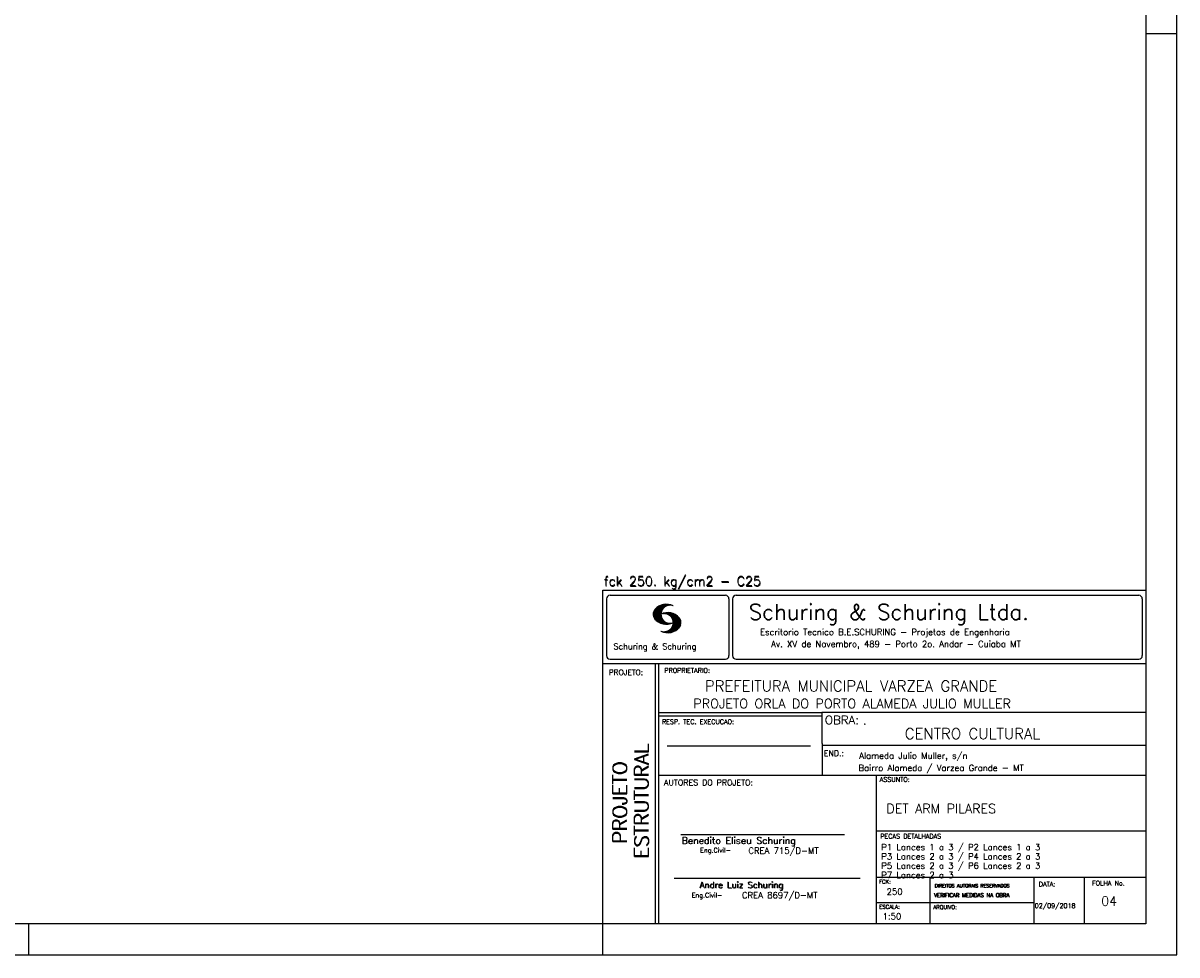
# Model space of a CAD drawing. Extents: x 0 to 84.1, y 0 to 59.4.
# Tile 4 of 6: x 46.9 to 84.1, y 0 to 30. Entities that reach past the tile are written whole.
import ezdxf

# ---------------------------------------------------------------- set-up
doc = ezdxf.new("R2010")
doc.units = 0
doc.header["$MEASUREMENT"] = 0
doc.layers.add('1', color=1, linetype='CONTINUOUS')
doc.layers.add('2', color=2, linetype='CONTINUOUS')
doc.styles.get("Standard").update_dxf_attribs({"font": 'ROMANS.SHX'})

msp = doc.modelspace()

# ---------------------------------------------------------------- linework, layer by layer
at = {"layer": '2', "linetype": 'Continuous'}
for p, q in [((84.100006, 0), (84.100006, 59.400002)), ((84.100006, 29.700001), (83.100006, 29.700001)), ((65.600006, 11.755142), (83.100006, 11.755135)), ((65.600006, 1), (65.600006, 11.755142)), ((65.832489, 11.593918), (69.548996, 11.593918)), ((69.895248, 11.593918), (82.867508, 11.593918)), ((65.715988, 11.477417), (65.715988, 9.648308)), ((67.221771, 10.985771), (67.52832, 11.29232)), ((67.222122, 10.971992), (67.545929, 11.295792)), ((67.222168, 11.000305), (67.508011, 11.286148)), ((67.222488, 10.958214), (67.56427, 11.300003)), ((67.224365, 11.016647), (67.488403, 11.280685)), ((67.224472, 10.94606), (67.581131, 11.302727)), ((67.226578, 11.03299), (67.465408, 11.271812)), ((67.2267, 10.934158), (67.596313, 11.303772)), ((67.228943, 10.922256), (67.612335, 11.305649)), ((67.232178, 10.911354), (67.626831, 11.306015)), ((67.232437, 11.052986), (67.439468, 11.26001)), ((67.235916, 10.900948), (67.642014, 11.307053)), ((67.239258, 11.073952), (67.410522, 11.245209)), ((67.239655, 10.890556), (67.656281, 11.307182)), ((67.243561, 10.880333), (67.66925, 11.306015)), ((67.252747, 11.10157), (67.374313, 11.223145)), ((67.608673, 11.2313), (67.68306, 11.305702)), ((67.638062, 11.246552), (67.69574, 11.30423)), ((67.662872, 11.257233), (67.708405, 11.302757)), ((67.681976, 11.262199), (67.721237, 11.30146)), ((67.702469, 11.268562), (67.733063, 11.299149)), ((67.718491, 11.270424), (67.744904, 11.296837)), ((67.734482, 11.272285), (67.757004, 11.294807)), ((67.750473, 11.274147), (67.768555, 11.292221)), ((69.665497, 11.477417), (69.665497, 9.648308)), ((69.778748, 11.477417), (69.778748, 9.648308)), ((82.984009, 11.477417), (82.984009, 9.648308)), ((67.248611, 10.871239), (67.520584, 11.143219)), ((67.253647, 10.862129), (67.502121, 11.110611)), ((67.258682, 10.853035), (67.491592, 11.085945)), ((67.264267, 10.84449), (67.483597, 11.06382)), ((67.270782, 10.836868), (67.47966, 11.045746)), ((67.277298, 10.829247), (67.475876, 11.027817)), ((67.283813, 10.821625), (67.474167, 11.011971)), ((67.290558, 10.814232), (67.473114, 10.99678)), ((67.296936, 10.807419), (67.470306, 10.980797)), ((67.304733, 10.800133), (67.473206, 10.968597)), ((67.311829, 10.793083), (67.474121, 10.955383)), ((67.319168, 10.786293), (67.475159, 10.942276)), ((67.326828, 10.779808), (67.477615, 10.930595)), ((67.334488, 10.773323), (67.480087, 10.918922)), ((67.342133, 10.766846), (67.482544, 10.907249)), ((67.350098, 10.760674), (67.485901, 10.896469)), ((67.358337, 10.754768), (67.489655, 10.886078)), ((67.366577, 10.748863), (67.493408, 10.875694)), ((67.374802, 10.742966), (67.497208, 10.865356)), ((67.383392, 10.737427), (67.502075, 10.856102)), ((67.392227, 10.732109), (67.506958, 10.84684)), ((67.401062, 10.726807), (67.511841, 10.837578)), ((67.409882, 10.721497), (67.516922, 10.828537)), ((67.419189, 10.71666), (67.522842, 10.820305)), ((67.428635, 10.711967), (67.528748, 10.812088)), ((67.43808, 10.707275), (67.534668, 10.803864)), ((67.44754, 10.702599), (67.540802, 10.79586)), ((67.457642, 10.698563), (67.547699, 10.78862)), ((67.531494, 10.998619), (67.546158, 11.013283)), ((67.548691, 11.001663), (67.565323, 11.018303)), ((67.563156, 11.001991), (67.584885, 11.023735)), ((67.577606, 11.002319), (67.601898, 11.026611)), ((67.592072, 11.002647), (67.619476, 11.030045)), ((67.604584, 11.001007), (67.635239, 11.03167)), ((67.617233, 10.999535), (67.651505, 11.033806)), ((67.62999, 10.998154), (67.666199, 11.034363)), ((67.64122, 10.995239), (67.680893, 11.03492)), ((67.652435, 10.992317), (67.695602, 11.035484)), ((67.664337, 10.990074), (67.708984, 11.034729)), ((67.671295, 10.38913), (68.095734, 10.813568)), ((67.674881, 10.986488), (67.72316, 11.034767)), ((67.684326, 10.981789), (67.736191, 11.033653)), ((67.685135, 10.388832), (68.100952, 10.804665)), ((67.694321, 10.977654), (67.748459, 11.031792)), ((67.698959, 10.388527), (68.104996, 10.794571)), ((67.704605, 10.973801), (67.761597, 11.0308)), ((67.713776, 10.389206), (68.107529, 10.782967)), ((67.71431, 10.969368), (67.773758, 11.028824)), ((67.722412, 10.963333), (67.785233, 11.026146)), ((67.732498, 10.959282), (67.797607, 11.024391)), ((67.740387, 10.953033), (67.808838, 11.021484)), ((67.749115, 10.947632), (67.819702, 11.018219)), ((67.756165, 10.940536), (67.830765, 11.015137)), ((67.765198, 10.93544), (67.841873, 11.012115)), ((67.77211, 10.928207), (67.852234, 11.008339)), ((67.779831, 10.921783), (67.86261, 11.004555)), ((67.785919, 10.913734), (67.873306, 11.001122)), ((67.794006, 10.907692), (67.883316, 10.997002)), ((67.799911, 10.899467), (67.892731, 10.992279)), ((67.806625, 10.892029), (67.902451, 10.987854)), ((67.811752, 10.883018), (67.912231, 10.983505)), ((67.817657, 10.874802), (67.921875, 10.979012)), ((67.822357, 10.554344), (68.091095, 10.823074)), ((67.823761, 10.866768), (67.930435, 10.973442)), ((67.829498, 10.858353), (67.940002, 10.968857)), ((67.833527, 10.848244), (67.948654, 10.963379)), ((67.838394, 10.838989), (67.957047, 10.957634)), ((67.840729, 10.586838), (68.086777, 10.832893)), ((67.843323, 10.829773), (67.965561, 10.952019)), ((67.848358, 10.817596), (67.975677, 10.944923)), ((67.848709, 10.608963), (68.081818, 10.842072)), ((67.852341, 10.806755), (67.985031, 10.939453)), ((67.856201, 10.794724), (67.99379, 10.932312)), ((67.856934, 10.63131), (68.075089, 10.849472)), ((67.859863, 10.781189), (68.003067, 10.924393)), ((67.860703, 10.649239), (68.070358, 10.858894)), ((67.862656, 10.768639), (68.011749, 10.91774)), ((67.865173, 10.667847), (68.063507, 10.866165)), ((67.865234, 10.753647), (68.02092, 10.90934)), ((67.866241, 10.683037), (68.057556, 10.874352)), ((67.866318, 10.73967), (68.029205, 10.90255)), ((67.867294, 10.698235), (68.049774, 10.880722)), ((67.867905, 10.725861), (68.036682, 10.894646)), ((67.868118, 10.711845), (68.043793, 10.887527)), ((67.467743, 10.694519), (67.554611, 10.781387)), ((67.477829, 10.690483), (67.561508, 10.774155)), ((67.488205, 10.686714), (67.568588, 10.767105)), ((67.499008, 10.683372), (67.576477, 10.760849)), ((67.509796, 10.680031), (67.584366, 10.754601)), ((67.520599, 10.676697), (67.592255, 10.74836)), ((67.532074, 10.674026), (67.600327, 10.742287)), ((67.543625, 10.671448), (67.609238, 10.737053)), ((67.550323, 10.409546), (67.562592, 10.421799)), ((67.555176, 10.668869), (67.618134, 10.731819)), ((67.561462, 10.40654), (67.576416, 10.421486)), ((67.5672, 10.666748), (67.627045, 10.726585)), ((67.572601, 10.403542), (67.590225, 10.421173)), ((67.579605, 10.665009), (67.636261, 10.721664)), ((67.583755, 10.400551), (67.606155, 10.422958)), ((67.591995, 10.663277), (67.646255, 10.717522)), ((67.595673, 10.398346), (67.622162, 10.424828)), ((67.604782, 10.661919), (67.65625, 10.713379)), ((67.607605, 10.396141), (67.639587, 10.428116)), ((67.618134, 10.66114), (67.666229, 10.709244)), ((67.619553, 10.393929), (67.658707, 10.43309)), ((67.6315, 10.660355), (67.67691, 10.705772)), ((67.632141, 10.392387), (67.679932, 10.440178)), ((67.644958, 10.391075), (67.704071, 10.450188)), ((67.645309, 10.660042), (67.688126, 10.70285)), ((67.657776, 10.389755), (67.737152, 10.469131)), ((67.65976, 10.660355), (67.699341, 10.699936)), ((67.67421, 10.660667), (67.710678, 10.697136)), ((67.690598, 10.661674), (67.723846, 10.694931)), ((67.70816, 10.663521), (67.737625, 10.692986)), ((67.725296, 10.665939), (67.750778, 10.691422)), ((67.728806, 10.390091), (68.110825, 10.77211)), ((67.741867, 10.668861), (67.765747, 10.692741)), ((67.744095, 10.391251), (68.114105, 10.761261)), ((67.760269, 10.672806), (67.780136, 10.69268)), ((67.760544, 10.393555), (68.11557, 10.748596)), ((67.776978, 10.395859), (68.117249, 10.736137)), ((67.780106, 10.677895), (67.794464, 10.692261)), ((67.794464, 10.692261), (67.796539, 10.694336)), ((67.794861, 10.399597), (68.118942, 10.723679)), ((67.798126, 10.683296), (67.810562, 10.69574)), ((67.813049, 10.403664), (68.118515, 10.709122)), ((67.817169, 10.689835), (67.825378, 10.698044)), ((67.832825, 10.409302), (68.118134, 10.694611)), ((67.833084, 10.695976), (67.839569, 10.702461)), ((67.853302, 10.415634), (68.117767, 10.680092)), ((67.876404, 10.424599), (68.113495, 10.66169)), ((67.901276, 10.435333), (68.110229, 10.644287)), ((67.929581, 10.449501), (68.101624, 10.621544)), ((67.966125, 10.471909), (68.08902, 10.594803)), ((68.045029, 10.536674), (68.057724, 10.54937)), ((65.600006, 9.399994), (83.100006, 9.399994)), ((65.832489, 9.531807), (69.548996, 9.531807)), ((67.300385, 5.799995), (67.300385, 9.399994)), ((67.400391, 5.799995), (67.400391, 9.399994)), ((69.895248, 9.531807), (82.867508, 9.531807)), ((83.100006, 9.399994), (83.100006, 1)), ((83.100006, 7.814748), (72.656072, 7.814748)), ((72.668579, 6.816429), (72.668579, 7.814748)), ((72.668579, 7.799995), (67.400391, 7.799995)), ((72.668579, 7.699995), (67.400391, 7.699995)), ((67.670311, 6.739054), (72.288887, 6.739054)), ((72.668579, 6.816429), (72.668579, 5.799995)), ((72.668579, 6.7647), (83.100006, 6.764707)), ((67.300385, 1), (67.300385, 5.799995)), ((67.400391, 1), (67.400391, 5.799995)), ((67.400391, 5.799995), (83.100006, 5.799995)), ((74.420959, 4.799995), (74.420959, 5.799995)), ((74.420959, 1), (74.420959, 4.799995)), ((68.11142, 3.880456), (73.389854, 3.880456)), ((74.420958, 4.005768), (83.100005, 4.005775)), ((67.897606, 2.480272), (73.894493, 2.480272)), ((74.420959, 2.505768), (83.100006, 2.505775)), ((76.14679, 1), (76.14679, 2.505775)), ((79.496475, 1), (79.496475, 2.505775)), ((81.120974, 1), (81.120974, 2.505774)), ((74.420959, 1.691734), (79.496475, 1.691742)), ((47.100006, 0), (47.100006, 1)), ((65.600006, 0), (65.600006, 1)), ((83.100006, 1), (65.600006, 1)), ((0, 0), (84.100006, 0))]:
    msp.add_line(p, q, dxfattribs=at)
msp.add_lwpolyline([(83.100006, 1), (2.5, 1), (2.5, 58.400002), (83.100006, 58.400002), (83.100006, 1)], dxfattribs=at)
for centre, radius, start, end in [((65.832489, 11.477417), 0.116502, 90, 180), ((69.548996, 11.477417), 0.116502, 0, 90), ((69.895248, 11.477417), 0.116502, 90, 180), ((82.867508, 11.477417), 0.116502, 0, 90), ((67.648087, 10.815277), 0.491555, 63.393265, 138.909058), ((67.763229, 10.98333), 0.291044, 68.851509, 291.148499), ((67.465149, 10.982269), 0.243989, 140.229431, 231.895096), ((67.648087, 11.15139), 0.491555, 218.229782, 296.60672), ((67.692337, 10.543831), 0.491555, 41.090942, 116.606735), ((67.577194, 10.711891), 0.291044, 248.851501, 111.148491), ((67.875275, 10.710823), 0.243989, 308.104889, 39.770576), ((67.692337, 10.879951), 0.491555, 243.393265, 321.770233), ((65.832489, 9.648308), 0.116502, 180, 270), ((69.548996, 9.648308), 0.116502, 270, 0), ((69.895248, 9.648308), 0.116502, 180, 270), ((82.867508, 9.648308), 0.116502, 270, 0)]:
    msp.add_arc(centre, radius, start, end, dxfattribs=at)

# ---------------------------------------------------------------- texts
at = {"layer": '1', "linetype": 'Continuous'}
for s, height, p in [('PREFEITURA MUNICIPAL VARZEA GRANDE', 0.35, (68.88924, 8.494706)), ('PROJETO ORLA DO PORTO ALAMEDA JULIO MULLER', 0.3, (68.518476, 7.952581)), ('.', 0.3, (73.984333, 7.423969)), ('CENTRO CULTURAL', 0.35, (75.330094, 6.957007)), ('Alameda Julio Muller, s/n', 0.2, (73.86333, 6.322955)), ('Bairro Alameda / Varzea Grande - MT', 0.2, (73.840306, 5.930193)), ('DET ARM PILARES', 0.3, (74.737424, 4.567268)), ('P1 Lances 1 a 3 / P2 Lances 1 a 3', 0.2, (74.571808, 3.37457)), ('P3 Lances 2 a 3 / P4 Lances 2 a 3', 0.2, (74.571808, 3.07457)), ('P5 Lances 2 a 3 / P6 Lances 2 a 3', 0.2, (74.571808, 2.77457)), ('P7 Lances 2 a 3', 0.2, (74.571808, 2.47457)), ('250', 0.2, (74.745692, 1.940266)), ('02/09/2018', 0.15, (79.520414, 1.512631))]:
    msp.add_text(s, height=height, dxfattribs=at).set_placement(p)
at = {"layer": '1', "linetype": 'Continuous', "insert": (81.658637, 1.885703), "char_height": 0.3, "attachment_point": 1}
msp.add_mtext_dynamic_manual_height_columns('04', width=0.61323009, gutter_width=1, heights=[0], dxfattribs=at)
at = {"layer": '2', "linetype": 'Continuous'}
for s, height, p in [('fck 250. kg/cm2 - C25', 0.3, (65.628578, 11.907463)), ('fck 250. kg/cm2 - C25', 0.3, (65.641754, 11.880586)), ('Schuring & Schuring Ltda.', 0.5, (70.306839, 10.806786)), ('Escritorio Tecnico B.E.SCHURING - Projetos de Engenharia', 0.2, (70.664673, 10.308487)), ('Schuring & Schuring', 0.19, (65.944336, 9.851486)), ('Av. XV de Novembro, 489 - Porto 2o. Andar - Cuiaba MT', 0.2, (71.023193, 9.925888)), ('PROJETO:', 0.175, (65.793152, 9.02159)), ('PROPRIETARIO:', 0.15, (67.584534, 9.097366)), ('RESP. TEC. EXECUCAO:', 0.15, (67.506004, 7.444514)), ('OBRA:', 0.278755, (72.755102, 7.434759)), ('END.:', 0.185837, (72.717902, 6.410233)), ('AUTORES DO PROJETO:', 0.185837, (67.572014, 5.463953)), ('ASSUNTO:', 0.15, (74.525462, 5.581304)), ('Benedito Eliseu Schuring', 0.22, (68.138321, 3.577287)), ('Benedito Eliseu Schuring', 0.22, (68.149795, 3.577287)), ('PECAS DETALHADAS', 0.15, (74.54287, 3.751117)), ('Eng.Civil-', 0.15, (68.737209, 3.298847)), ('CREA 715/D-MT', 0.2, (70.290742, 3.262761)), ('Andre Luiz Schuring', 0.2, (68.716738, 2.158081)), ('Andre Luiz Schuring', 0.2, (68.734296, 2.149201)), ('FCK:', 0.125, (74.500763, 2.299423)), ('DIREITOS AUTORAIS RESERVADOS', 0.11, (76.294724, 2.176125)), ('DIREITOS AUTORAIS RESERVADOS', 0.11, (76.303696, 2.176125)), ('DATA:', 0.15, (79.648044, 2.2071)), ('FOLHA No.', 0.15, (81.365514, 2.23814)), ('Eng.Civil-', 0.15, (68.462773, 1.853248)), ('CREA 8697/D-MT', 0.2, (70.08334, 1.825346)), ('VERIFICAR MEDIDAS NA OBRA', 0.125, (76.271484, 1.861862)), ('VERIFICAR MEDIDAS NA OBRA', 0.125, (76.280457, 1.861862)), ('ESCALA:', 0.125, (74.507034, 1.490738)), ('ARQUIVO:', 0.125, (76.249054, 1.475601)), ('1:50', 0.2, (74.617035, 1.144112))]:
    msp.add_text(s, height=height, dxfattribs=at).set_placement(p)
for s, p in [('ESTRUTURAL', (67.07373, 3.12536)), ('ESTRUTURAL', (67.07373, 3.094507)), ('PROJETO', (66.369095, 3.606125)), ('PROJETO', (66.369095, 3.575272))]:
    msp.add_text(s, height=0.45, rotation=90, dxfattribs=at).set_placement(p)

doc.saveas('drawing.dxf')
